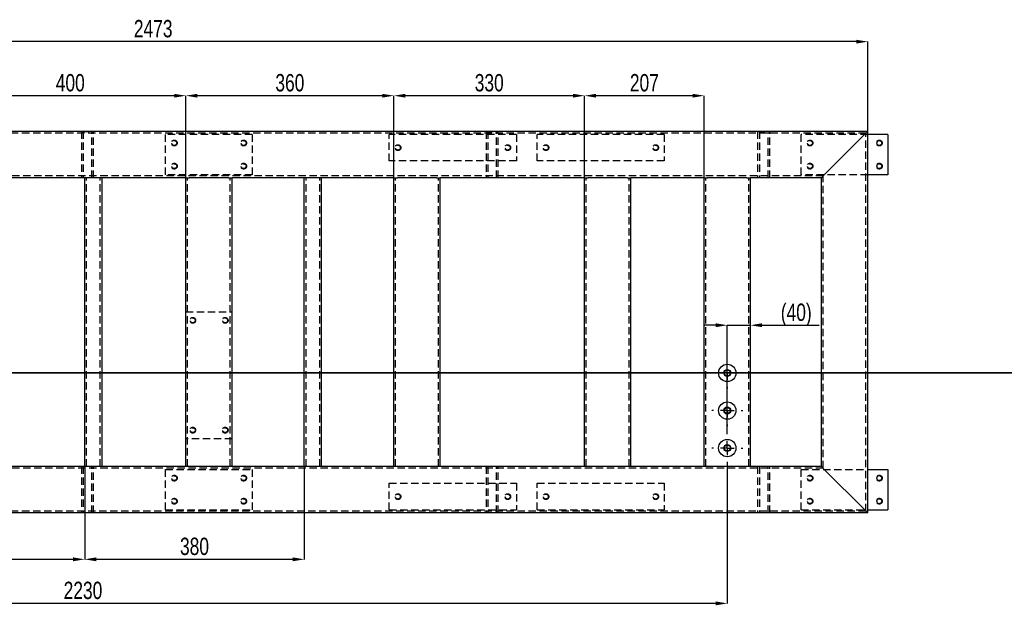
# Model space of a CAD drawing. Header units: millimetres. Extents: x 5 to 589, y 5 to 415.
# Tile 4 of 12: x 187 to 358, y 119 to 220. Entities that reach past the tile are written whole.
import ezdxf

# ---------------------------------------------------------------- set-up
doc = ezdxf.new("R2010")
doc.units = ezdxf.units.MM
doc.header["$PDSIZE"] = -1
doc.linetypes.add('CENTERX2', pattern=[20.32, 12.7, -2.54, 2.54, -2.54])
doc.linetypes.add('HIDDEN', pattern=[1.905, 1.27, -0.635])
for name, color, linetype in [('COTES', 1, 'Continuous'), ('TRAIT-MIXTES', 3, 'CENTERX2'), ('TRAIT-TIRET', 2, 'HIDDEN')]:
    doc.layers.add(name, color=color, linetype=linetype)
doc.layers.add('TRAIT-FORT', color=4, linetype='Continuous', lineweight=25)
doc.styles.add('SLDTEXTSTYLE0', font='TXT', dxfattribs={"width": 0.75})
doc.dimstyles.new('SLDDIMSTYLE0', dxfattribs={"dimtxt": 3, "dimasz": 2, "dimexe": 0, "dimexo": 0.0625, "dimgap": 0.75, "dimtad": 1, "dimdec": 0, "dimlfac": 10, "dimrnd": 1e-09, "dimzin": 12, "dimdsep": 46, "dimtxsty": 'SLDTEXTSTYLE0', "dimsah": 1, "dimcen": 0.09, "dimadec": 0, "dimazin": 3, "dimtfac": 1, "dimtdec": 0, "dimtofl": 0, "dimtmove": 0, "dimatfit": 3, "dimfxl": 1, "dimfrac": 2, "dimtolj": 1, "dimtzin": 12, "dimarcsym": 0})
doc.dimstyles.new('SLDDIMSTYLE1', dxfattribs={"dimtxt": 3, "dimasz": 2, "dimexe": 0, "dimexo": 0.0625, "dimgap": 0.75, "dimtad": 1, "dimdec": 0, "dimlfac": 10, "dimrnd": 1e-09, "dimzin": 12, "dimdsep": 46, "dimtxsty": 'SLDTEXTSTYLE0', "dimsah": 1, "dimcen": 0.09, "dimadec": 0, "dimazin": 3, "dimtfac": 1, "dimtdec": 0, "dimtmove": 0, "dimatfit": 0, "dimfxl": 1, "dimfrac": 2, "dimtolj": 1, "dimtzin": 12, "dimarcsym": 0})

# ---------------------------------------------------------------- blocks, each defined once
blk = doc.blocks.new('_D_1')
at = {"layer": 'COTES', "color": 0, "lineweight": -2, "transparency": 16777216}
for p, q in [((86.9, 200.83), (86.9, 216.32)), ((332.2, 216.32), (88.9, 216.32)), ((334.2, 200.83), (334.2, 216.32))]:
    blk.add_line(p, q, dxfattribs=at)
at = {"layer": 'COTES', "color": 0, "transparency": 16777216}
for points in [[(88.9, 216.65), (88.9, 215.98), (86.9, 216.32)], [(332.2, 216.65), (332.2, 215.98), (334.2, 216.32)]]:
    blk.add_solid(points, dxfattribs=at)
at = {"layer": 'Defpoints', "color": 0, "transparency": 16777216}
for p in [(86.9, 216.32), (86.9, 200.77), (334.2, 200.77)]:
    blk.add_point(p, dxfattribs=at)
at = {"layer": 'COTES', "color": 0, "transparency": 16777216, "insert": (210.55, 220.07), "char_height": 3, "attachment_point": 2, "style": 'SLDTEXTSTYLE0'}
blk.add_mtext('\\A1;2473', dxfattribs=at)
blk = doc.blocks.new('_D_4')
at = {"layer": 'COTES', "color": 0, "lineweight": -2, "transparency": 16777216}
for p, q in [((176.2, 192.83), (176.2, 206.96)), ((214.2, 206.96), (178.2, 206.96)), ((216.2, 192.83), (216.2, 206.96))]:
    blk.add_line(p, q, dxfattribs=at)
at = {"layer": 'COTES', "color": 0, "transparency": 16777216}
for points in [[(178.2, 207.29), (178.2, 206.63), (176.2, 206.96)], [(214.2, 207.29), (214.2, 206.63), (216.2, 206.96)]]:
    blk.add_solid(points, dxfattribs=at)
at = {"layer": 'Defpoints', "color": 0, "transparency": 16777216}
for p in [(176.2, 206.96), (176.2, 192.77), (216.2, 192.77)]:
    blk.add_point(p, dxfattribs=at)
at = {"layer": 'COTES', "color": 0, "transparency": 16777216, "insert": (196.2, 210.71), "char_height": 3, "attachment_point": 2, "style": 'SLDTEXTSTYLE0'}
blk.add_mtext('\\A1;400', dxfattribs=at)
blk = doc.blocks.new('_D_5')
at = {"layer": 'COTES', "color": 0, "lineweight": -2, "transparency": 16777216}
for p, q in [((216.2, 192.83), (216.2, 206.96)), ((250.2, 206.96), (218.2, 206.96)), ((252.2, 192.83), (252.2, 206.96))]:
    blk.add_line(p, q, dxfattribs=at)
at = {"layer": 'COTES', "color": 0, "transparency": 16777216}
for points in [[(218.2, 207.29), (218.2, 206.63), (216.2, 206.96)], [(250.2, 207.29), (250.2, 206.63), (252.2, 206.96)]]:
    blk.add_solid(points, dxfattribs=at)
at = {"layer": 'Defpoints', "color": 0, "transparency": 16777216}
for p in [(216.2, 206.96), (216.2, 192.77), (252.2, 192.77)]:
    blk.add_point(p, dxfattribs=at)
at = {"layer": 'COTES', "color": 0, "transparency": 16777216, "insert": (234.2, 210.71), "char_height": 3, "attachment_point": 2, "style": 'SLDTEXTSTYLE0'}
blk.add_mtext('\\A1;360', dxfattribs=at)
blk = doc.blocks.new('_D_6')
at = {"layer": 'COTES', "color": 0, "lineweight": -2, "transparency": 16777216}
for p, q in [((252.2, 192.83), (252.2, 206.96)), ((283.2, 206.96), (254.2, 206.96)), ((285.2, 192.83), (285.2, 206.96))]:
    blk.add_line(p, q, dxfattribs=at)
at = {"layer": 'COTES', "color": 0, "transparency": 16777216}
for points in [[(254.2, 207.29), (254.2, 206.63), (252.2, 206.96)], [(283.2, 207.29), (283.2, 206.63), (285.2, 206.96)]]:
    blk.add_solid(points, dxfattribs=at)
at = {"layer": 'Defpoints', "color": 0, "transparency": 16777216}
for p in [(252.2, 206.96), (252.2, 192.77), (285.2, 192.77)]:
    blk.add_point(p, dxfattribs=at)
at = {"layer": 'COTES', "color": 0, "transparency": 16777216, "insert": (268.7, 210.71), "char_height": 3, "attachment_point": 2, "style": 'SLDTEXTSTYLE0'}
blk.add_mtext('\\A1;330', dxfattribs=at)
blk = doc.blocks.new('_D_7')
at = {"layer": 'COTES', "color": 0, "lineweight": -2, "transparency": 16777216}
for p, q in [((285.2, 192.83), (285.2, 206.96)), ((303.9, 206.96), (287.2, 206.96)), ((305.9, 192.83), (305.9, 206.96))]:
    blk.add_line(p, q, dxfattribs=at)
at = {"layer": 'COTES', "color": 0, "transparency": 16777216}
for points in [[(287.2, 207.29), (287.2, 206.63), (285.2, 206.96)], [(303.9, 207.29), (303.9, 206.63), (305.9, 206.96)]]:
    blk.add_solid(points, dxfattribs=at)
at = {"layer": 'Defpoints', "color": 0, "transparency": 16777216}
for p in [(285.2, 206.96), (285.2, 192.77), (305.9, 192.77)]:
    blk.add_point(p, dxfattribs=at)
at = {"layer": 'COTES', "color": 0, "transparency": 16777216, "insert": (295.55, 210.71), "char_height": 3, "attachment_point": 2, "style": 'SLDTEXTSTYLE0'}
blk.add_mtext('\\A1;207', dxfattribs=at)
blk = doc.blocks.new('_D_10')
at = {"layer": 'COTES', "color": 0, "lineweight": -2, "transparency": 16777216}
for p, q in [((152.36, 142.71), (152.36, 126.71)), ((198.7, 142.71), (198.7, 126.71)), ((196.7, 126.71), (154.36, 126.71))]:
    blk.add_line(p, q, dxfattribs=at)
at = {"layer": 'COTES', "color": 0, "transparency": 16777216}
for points in [[(154.36, 127.05), (154.36, 126.38), (152.36, 126.71)], [(196.7, 127.05), (196.7, 126.38), (198.7, 126.71)]]:
    blk.add_solid(points, dxfattribs=at)
at = {"layer": 'Defpoints', "color": 0, "transparency": 16777216}
for p in [(152.36, 142.77), (198.7, 142.77), (152.36, 126.71)]:
    blk.add_point(p, dxfattribs=at)
at = {"layer": 'COTES', "color": 0, "transparency": 16777216, "insert": (175.53, 130.46), "char_height": 3, "attachment_point": 2, "style": 'SLDTEXTSTYLE0'}
blk.add_mtext('\\A1;463', dxfattribs=at)
blk = doc.blocks.new('_D_11')
at = {"layer": 'COTES', "color": 0, "lineweight": -2, "transparency": 16777216}
for p, q in [((198.7, 142.71), (198.7, 126.71)), ((236.7, 142.71), (236.7, 126.71)), ((234.7, 126.71), (200.7, 126.71))]:
    blk.add_line(p, q, dxfattribs=at)
at = {"layer": 'COTES', "color": 0, "transparency": 16777216}
for points in [[(200.7, 127.05), (200.7, 126.38), (198.7, 126.71)], [(234.7, 127.05), (234.7, 126.38), (236.7, 126.71)]]:
    blk.add_solid(points, dxfattribs=at)
at = {"layer": 'Defpoints', "color": 0, "transparency": 16777216}
for p in [(198.7, 142.77), (236.7, 142.77), (198.7, 126.71)]:
    blk.add_point(p, dxfattribs=at)
at = {"layer": 'COTES', "color": 0, "transparency": 16777216, "insert": (217.7, 130.46), "char_height": 3, "attachment_point": 2, "style": 'SLDTEXTSTYLE0'}
blk.add_mtext('\\A1;380', dxfattribs=at)
blk = doc.blocks.new('_D_12')
at = {"layer": 'COTES', "color": 0, "lineweight": -2, "transparency": 16777216}
for p, q in [((309.9, 143.21), (309.9, 119.09)), ((86.9, 134.71), (86.9, 119.09)), ((307.9, 119.09), (88.9, 119.09))]:
    blk.add_line(p, q, dxfattribs=at)
at = {"layer": 'COTES', "color": 0, "transparency": 16777216}
for points in [[(88.9, 119.42), (88.9, 118.75), (86.9, 119.09)], [(307.9, 119.42), (307.9, 118.75), (309.9, 119.09)]]:
    blk.add_solid(points, dxfattribs=at)
at = {"layer": 'Defpoints', "color": 0, "transparency": 16777216}
for p in [(309.9, 143.27), (86.9, 134.77), (86.9, 119.09)]:
    blk.add_point(p, dxfattribs=at)
at = {"layer": 'COTES', "color": 0, "transparency": 16777216, "insert": (198.4, 122.84), "char_height": 3, "attachment_point": 2, "style": 'SLDTEXTSTYLE0'}
blk.add_mtext('\\A1;2230', dxfattribs=at)
blk = doc.blocks.new('_D_13')
at = {"layer": 'COTES', "color": 0, "lineweight": -2, "transparency": 16777216}
for p, q in [((307.9, 167.23), (305.9, 167.23)), ((309.9, 148.73), (309.9, 167.23)), ((309.9, 167.23), (313.9, 167.23)), ((313.9, 142.83), (313.9, 167.23)), ((315.9, 167.23), (325.77, 167.23))]:
    blk.add_line(p, q, dxfattribs=at)
at = {"layer": 'COTES', "color": 0, "transparency": 16777216}
for points in [[(307.9, 167.57), (307.9, 166.9), (309.9, 167.23)], [(315.9, 167.57), (315.9, 166.9), (313.9, 167.23)]]:
    blk.add_solid(points, dxfattribs=at)
at = {"layer": 'Defpoints', "color": 0, "transparency": 16777216}
for p in [(309.9, 167.23), (309.9, 148.67), (313.9, 142.77)]:
    blk.add_point(p, dxfattribs=at)
at = {"layer": 'COTES', "color": 0, "transparency": 16777216, "insert": (321.83, 170.98), "char_height": 3, "attachment_point": 2, "style": 'SLDTEXTSTYLE0'}
blk.add_mtext('\\A1;(40)', dxfattribs=at)
blk = doc.blocks.new('SW_CENTERMARKSYMBOL_0')
at = {"layer": 'TRAIT-MIXTES', "color": 0}
for p, q in [((0, 2.4), (0, 2.7)), ((-2.4, 0), (-2.7, 0)), ((0, 0), (-1.2, 0)), ((0, 0), (0, 1.2)), ((0, 0), (0, -1.2)), ((0, 0), (1.2, 0)), ((2.4, 0), (2.7, 0)), ((0, -2.4), (0, -2.7))]:
    blk.add_line(p, q, dxfattribs=at)
blk = doc.blocks.new('SW_CENTERMARKSYMBOL_1')
at = {"layer": 'TRAIT-MIXTES', "color": 0}
for p, q in [((0, 2.4), (0, 2.7)), ((-2.4, 0), (-2.7, 0)), ((0, 0), (-1.2, 0)), ((0, 0), (0, 1.2)), ((0, 0), (0, -1.2)), ((0, 0), (1.2, 0)), ((2.4, 0), (2.7, 0)), ((0, -2.4), (0, -2.7))]:
    blk.add_line(p, q, dxfattribs=at)
blk = doc.blocks.new('SW_CENTERMARKSYMBOL_2')
at = {"layer": 'TRAIT-MIXTES', "color": 0}
for p, q in [((0, 2.4), (0, 2.7)), ((-2.4, 0), (-2.7, 0)), ((0, 0), (-1.2, 0)), ((0, 0), (0, 1.2)), ((0, 0), (0, -1.2)), ((0, 0), (1.2, 0)), ((2.4, 0), (2.7, 0)), ((0, -2.4), (0, -2.7))]:
    blk.add_line(p, q, dxfattribs=at)

msp = doc.modelspace()

# ---------------------------------------------------------------- linework, layer by layer
at = {"lineweight": 35}
msp.add_line((368.21, 158.97), (52.88, 158.97), dxfattribs=at)
at = {"layer": 'TRAIT-FORT', "lineweight": 25}
for p, q in [((334.2, 200.77), (86.9, 200.77)), ((326.8, 193.37), (333.6, 200.17)), ((333.6, 200.17), (334.2, 200.77)), ((333.6, 200.17), (334.2, 200.77)), ((334.2, 134.77), (334.2, 200.77)), ((337.7, 200.27), (334.2, 200.27)), ((337.7, 200.27), (337.7, 193.27)), ((198.7, 192.77), (184.2, 192.77)), ((198.7, 142.77), (198.7, 192.77)), ((199.3, 192.77), (198.7, 192.77)), ((201.1, 192.77), (199.3, 192.77)), ((201.7, 192.77), (201.1, 192.77)), ((216.2, 192.77), (201.7, 192.77)), ((201.7, 142.77), (201.7, 192.77)), ((216.2, 142.77), (216.2, 192.77)), ((216.2, 192.77), (216.8, 192.77)), ((223.6, 192.77), (216.8, 192.77)), ((223.6, 192.77), (224.2, 192.77)), ((236.7, 192.77), (224.2, 192.77)), ((224.2, 142.77), (224.2, 192.77)), ((236.7, 142.77), (236.7, 192.77)), ((237.3, 192.77), (236.7, 192.77)), ((239.1, 192.77), (237.3, 192.77)), ((239.7, 192.77), (239.1, 192.77)), ((252.2, 192.77), (239.7, 192.77)), ((239.7, 142.77), (239.7, 192.77)), ((252.2, 142.77), (252.2, 192.77)), ((252.2, 192.77), (252.8, 192.77)), ((259.6, 192.77), (252.8, 192.77)), ((259.6, 192.77), (260.2, 192.77)), ((285.2, 192.77), (260.2, 192.77)), ((260.2, 142.77), (260.2, 192.77)), ((285.2, 142.77), (285.2, 192.77)), ((285.2, 192.77), (285.8, 192.77)), ((292.6, 192.77), (285.8, 192.77)), ((292.6, 192.77), (293.2, 192.77)), ((305.9, 192.77), (293.2, 192.77)), ((293.2, 142.77), (293.2, 192.77)), ((305.9, 142.77), (305.9, 192.77)), ((305.9, 192.77), (306.5, 192.77)), ((313.3, 192.77), (306.5, 192.77)), ((313.3, 192.77), (313.9, 192.77)), ((313.9, 142.77), (313.9, 192.77)), ((326.2, 192.77), (313.9, 192.77)), ((326.2, 192.77), (326.8, 193.37)), ((326.2, 192.77), (326.8, 193.37)), ((326.2, 142.77), (326.2, 192.77)), ((337.7, 193.27), (334.2, 193.27)), ((198.7, 142.77), (184.2, 142.77)), ((199.3, 142.77), (198.7, 142.77)), ((201.1, 142.77), (199.3, 142.77)), ((201.7, 142.77), (201.1, 142.77)), ((216.2, 142.77), (201.7, 142.77)), ((216.8, 142.77), (216.2, 142.77)), ((223.6, 142.77), (216.8, 142.77)), ((224.2, 142.77), (223.6, 142.77)), ((236.7, 142.77), (224.2, 142.77)), ((237.3, 142.77), (236.7, 142.77)), ((239.1, 142.77), (237.3, 142.77)), ((239.7, 142.77), (239.1, 142.77)), ((252.2, 142.77), (239.7, 142.77)), ((252.8, 142.77), (252.2, 142.77)), ((259.6, 142.77), (252.8, 142.77)), ((260.2, 142.77), (259.6, 142.77)), ((285.2, 142.77), (260.2, 142.77)), ((285.8, 142.77), (285.2, 142.77)), ((292.6, 142.77), (285.8, 142.77)), ((293.2, 142.77), (292.6, 142.77)), ((305.9, 142.77), (293.2, 142.77)), ((306.5, 142.77), (305.9, 142.77)), ((313.3, 142.77), (306.5, 142.77)), ((313.9, 142.77), (313.3, 142.77)), ((326.2, 142.77), (313.9, 142.77)), ((326.2, 142.77), (326.8, 142.17)), ((326.8, 142.17), (333.6, 135.37)), ((334.2, 142.27), (337.7, 142.27)), ((337.7, 142.27), (337.7, 135.27)), ((334.2, 134.77), (86.9, 134.77)), ((333.6, 135.37), (334.2, 134.77)), ((334.2, 135.27), (337.7, 135.27))]:
    msp.add_line(p, q, dxfattribs=at)
for centre, radius in [((336.2, 198.77), 0.425), ((336.2, 194.77), 0.425), ((309.9, 158.97), 1.5), ((309.9, 158.97), 0.603), ((309.9, 158.97), 0.51), ((309.9, 152.47), 1.5), ((309.9, 152.47), 0.603), ((309.9, 152.47), 0.51), ((309.9, 145.97), 1.5), ((309.9, 145.97), 0.603), ((309.9, 145.97), 0.51), ((336.2, 140.77), 0.425), ((336.2, 136.77), 0.425)]:
    msp.add_circle(centre, radius, dxfattribs=at)
at = {"layer": 'TRAIT-TIRET'}
for p, q in [((333.9, 200.47), (87.2, 200.47)), ((198.15, 200.77), (200.25, 200.77)), ((198.15, 200.77), (198.15, 192.77)), ((198.15, 200.77), (198.15, 200.47)), ((198.45, 200.77), (198.45, 192.77)), ((199.95, 192.77), (199.95, 200.77)), ((200.25, 192.77), (200.25, 200.77)), ((200.25, 200.47), (200.25, 200.77)), ((212.7, 193.27), (212.7, 200.27)), ((227.7, 200.27), (212.7, 200.27)), ((227.7, 200.27), (227.7, 193.27)), ((273.4, 200.27), (251.4, 200.27)), ((251.4, 195.67), (251.4, 200.27)), ((268.15, 200.77), (270.25, 200.77)), ((268.15, 200.77), (268.15, 192.77)), ((268.15, 200.77), (268.15, 200.47)), ((268.45, 200.77), (268.45, 192.77)), ((269.95, 192.77), (269.95, 200.77)), ((270.25, 192.77), (270.25, 200.77)), ((270.25, 200.47), (270.25, 200.77)), ((273.4, 200.27), (273.4, 195.67)), ((299, 200.27), (277, 200.27)), ((277, 195.67), (277, 200.27)), ((299, 200.27), (299, 195.67)), ((315.15, 200.77), (317.25, 200.77)), ((315.15, 200.77), (315.15, 192.77)), ((315.15, 200.77), (315.15, 200.47)), ((315.45, 200.77), (315.45, 192.77)), ((316.95, 192.77), (316.95, 200.77)), ((317.25, 192.77), (317.25, 200.77)), ((317.25, 200.47), (317.25, 200.77)), ((322.7, 193.27), (322.7, 200.27)), ((334.2, 200.27), (322.7, 200.27)), ((333.9, 135.07), (333.9, 200.47)), ((273.4, 195.67), (251.4, 195.67)), ((299, 195.67), (277, 195.67)), ((326.5, 193.07), (94.6, 193.07)), ((198.15, 193.07), (198.15, 192.77)), ((199, 142.77), (199, 192.77)), ((200.25, 192.77), (200.25, 193.07)), ((201.4, 142.77), (201.4, 192.77)), ((227.7, 193.27), (212.7, 193.27)), ((216.5, 142.77), (216.5, 192.77)), ((223.9, 142.77), (223.9, 192.77)), ((237, 142.77), (237, 192.77)), ((239.4, 142.77), (239.4, 192.77)), ((252.5, 142.77), (252.5, 192.77)), ((259.9, 142.77), (259.9, 192.77)), ((268.15, 193.07), (268.15, 192.77)), ((270.25, 192.77), (270.25, 193.07)), ((285.5, 142.77), (285.5, 192.77)), ((292.9, 142.77), (292.9, 192.77)), ((306.2, 142.77), (306.2, 192.77)), ((313.6, 142.77), (313.6, 192.77)), ((315.15, 193.07), (315.15, 192.77)), ((317.25, 192.77), (317.25, 193.07)), ((334.2, 193.27), (322.7, 193.27)), ((326.5, 142.47), (326.5, 193.07)), ((216.2, 169.57), (224.2, 169.57)), ((224.2, 147.57), (216.2, 147.57)), ((326.5, 142.47), (94.6, 142.47)), ((198.15, 142.77), (198.15, 134.77)), ((198.15, 142.77), (198.15, 142.47)), ((198.45, 142.77), (198.45, 134.77)), ((199.95, 134.77), (199.95, 142.77)), ((200.25, 134.77), (200.25, 142.77)), ((200.25, 142.47), (200.25, 142.77)), ((212.7, 135.27), (212.7, 142.27)), ((212.7, 142.27), (227.7, 142.27)), ((227.7, 142.27), (227.7, 135.27)), ((268.15, 142.77), (268.15, 134.77)), ((268.15, 142.77), (268.15, 142.47)), ((268.45, 142.77), (268.45, 134.77)), ((269.95, 134.77), (269.95, 142.77)), ((270.25, 134.77), (270.25, 142.77)), ((270.25, 142.47), (270.25, 142.77)), ((315.15, 142.77), (315.15, 134.77)), ((315.15, 142.77), (315.15, 142.47)), ((315.45, 142.77), (315.45, 134.77)), ((316.95, 134.77), (316.95, 142.77)), ((317.25, 134.77), (317.25, 142.77)), ((317.25, 142.47), (317.25, 142.77)), ((322.7, 135.27), (322.7, 142.27)), ((322.7, 142.27), (334.2, 142.27)), ((251.4, 135.27), (251.4, 139.87)), ((251.4, 139.87), (273.4, 139.87)), ((273.4, 139.87), (273.4, 135.27)), ((277, 135.27), (277, 139.87)), ((277, 139.87), (299, 139.87)), ((299, 139.87), (299, 135.27)), ((333.9, 135.07), (87.2, 135.07)), ((198.15, 135.07), (198.15, 134.77)), ((199.2, 134.77), (198.15, 134.77)), ((200.25, 134.77), (199.2, 134.77)), ((200.25, 134.77), (200.25, 135.07)), ((212.7, 135.27), (227.7, 135.27)), ((251.4, 135.27), (273.4, 135.27)), ((268.15, 135.07), (268.15, 134.77)), ((269.2, 134.77), (268.15, 134.77)), ((270.25, 134.77), (269.2, 134.77)), ((270.25, 134.77), (270.25, 135.07)), ((277, 135.27), (299, 135.27)), ((315.15, 135.07), (315.15, 134.77)), ((316.2, 134.77), (315.15, 134.77)), ((317.25, 134.77), (316.2, 134.77)), ((317.25, 134.77), (317.25, 135.07)), ((322.7, 135.27), (334.2, 135.27))]:
    msp.add_line(p, q, dxfattribs=at)
for centre, radius in [((214.2, 198.77), 0.503), ((214.2, 198.77), 0.425), ((226.2, 198.77), 0.503), ((226.2, 198.77), 0.425), ((252.9, 197.97), 0.503), ((252.9, 197.97), 0.425), ((271.9, 197.97), 0.503), ((271.9, 197.97), 0.425), ((278.5, 197.97), 0.503), ((278.5, 197.97), 0.425), ((297.5, 197.97), 0.503), ((297.5, 197.97), 0.425), ((324.2, 198.77), 0.503), ((324.2, 198.77), 0.425), ((336.2, 198.77), 0.503), ((214.2, 194.77), 0.503), ((214.2, 194.77), 0.425), ((226.2, 194.77), 0.503), ((226.2, 194.77), 0.425), ((324.2, 194.77), 0.503), ((324.2, 194.77), 0.425), ((336.2, 194.77), 0.503), ((217.4, 168.07), 0.503), ((217.4, 168.07), 0.425), ((223, 168.07), 0.503), ((223, 168.07), 0.425), ((217.4, 149.07), 0.503), ((217.4, 149.07), 0.425), ((223, 149.07), 0.503), ((223, 149.07), 0.425), ((214.2, 140.77), 0.503), ((214.2, 140.77), 0.425), ((226.2, 140.77), 0.503), ((226.2, 140.77), 0.425), ((324.2, 140.77), 0.503), ((324.2, 140.77), 0.425), ((336.2, 140.77), 0.503), ((252.9, 137.57), 0.503), ((271.9, 137.57), 0.503), ((278.5, 137.57), 0.503), ((297.5, 137.57), 0.503), ((214.2, 136.77), 0.503), ((214.2, 136.77), 0.425), ((226.2, 136.77), 0.503), ((226.2, 136.77), 0.425), ((252.9, 137.57), 0.425), ((271.9, 137.57), 0.425), ((278.5, 137.57), 0.425), ((297.5, 137.57), 0.425), ((324.2, 136.77), 0.503), ((324.2, 136.77), 0.425), ((336.2, 136.77), 0.503)]:
    msp.add_circle(centre, radius, dxfattribs=at)

# ---------------------------------------------------------------- block references
at = {"layer": 'TRAIT-MIXTES'}
for name, p in [('SW_CENTERMARKSYMBOL_2', (309.9, 158.97)), ('SW_CENTERMARKSYMBOL_1', (309.9, 152.47)), ('SW_CENTERMARKSYMBOL_0', (309.9, 145.97))]:
    msp.add_blockref(name, p, dxfattribs=at)

# ---------------------------------------------------------------- dimensions: what is measured, and where the dimension line sits
at = {"layer": 'COTES'}
dim = msp.add_linear_dim(base=(86.9, 216.32), p1=(334.2, 200.77), p2=(86.9, 200.77), angle=0, dimstyle='SLDDIMSTYLE0', dxfattribs=at)
dim.commit()
dim.dimension.update_dxf_attribs({"geometry": '_D_1', "text_midpoint": (210.55, 216.32), "dimtype": 160})
for base, p1, p2, picture, middle in [((176.2, 206.96), (216.2, 192.77), (176.2, 192.77), '_D_4', (196.2, 206.96)), ((216.2, 206.96), (252.2, 192.77), (216.2, 192.77), '_D_5', (234.2, 206.96)), ((252.2, 206.96), (285.2, 192.77), (252.2, 192.77), '_D_6', (268.7, 206.96)), ((285.2, 206.96), (305.9, 192.77), (285.2, 192.77), '_D_7', (295.55, 206.96)), ((86.9, 119.09), (309.9, 143.27), (86.9, 134.77), '_D_12', (198.4, 119.09)), ((152.36, 126.71), (198.7, 142.77), (152.36, 142.77), '_D_10', (175.53, 126.71)), ((198.7, 126.71), (236.7, 142.77), (198.7, 142.77), '_D_11', (217.7, 126.71))]:
    dim = msp.add_linear_dim(base=base, p1=p1, p2=p2, dimstyle='SLDDIMSTYLE0', dxfattribs=at)
    dim.commit()
    dim.dimension.update_dxf_attribs({"geometry": picture, "text_midpoint": middle, "dimtype": 160})
dim = msp.add_linear_dim(base=(309.9, 167.23), p1=(313.9, 142.77), p2=(309.9, 148.67), text='(<>)', dimstyle='SLDDIMSTYLE1', dxfattribs=at)
dim.commit()
dim.dimension.update_dxf_attribs({"geometry": '_D_13', "text_midpoint": (321.83, 167.23), "dimtype": 160})

doc.saveas('drawing.dxf')
